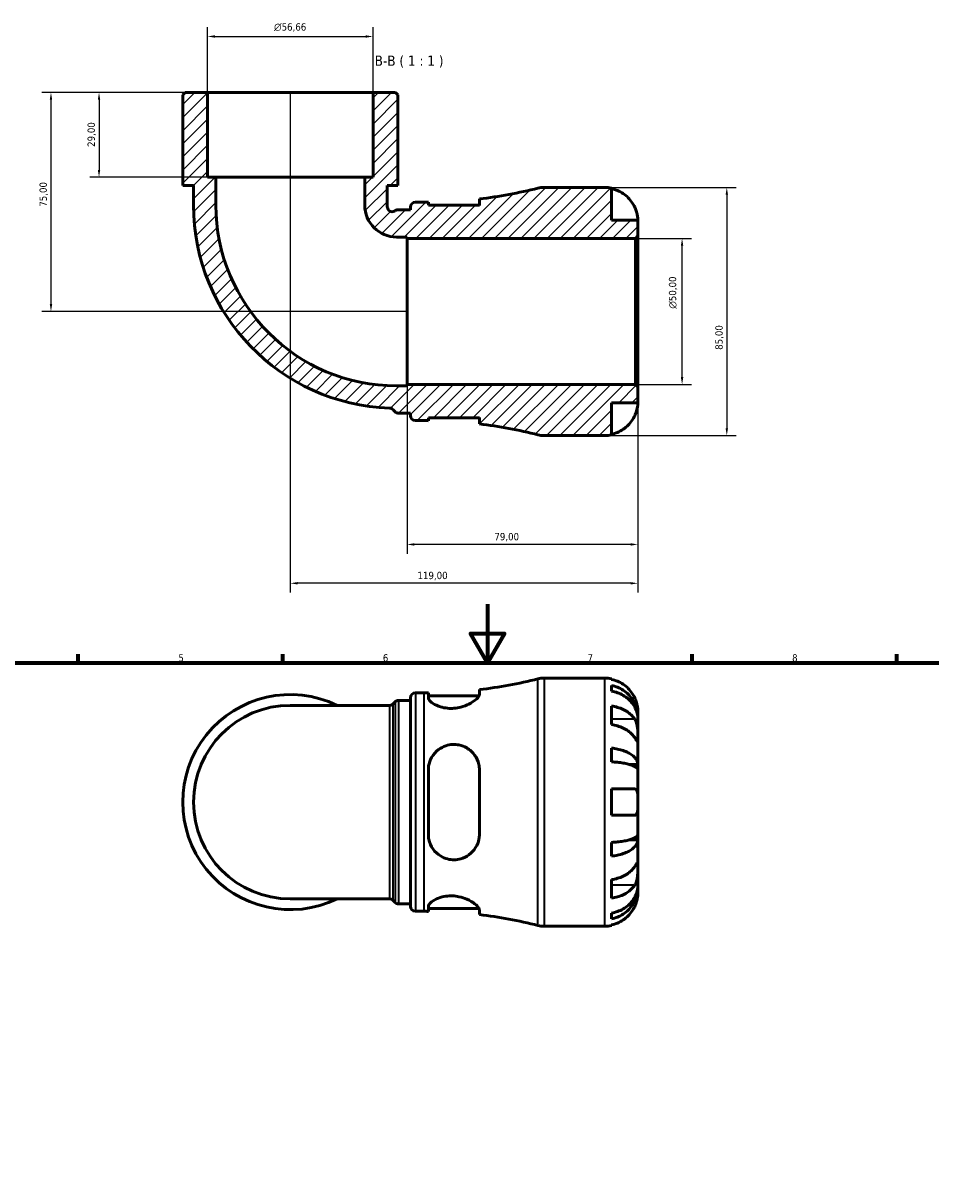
# Model space of a CAD drawing. Header units: millimetres. Extents: x 0 to 902, y 0 to 793.
# Tile 4 of 6: x 262 to 572, y 397 to 793. Entities that reach past the tile are written whole.
import ezdxf

# ---------------------------------------------------------------- set-up
doc = ezdxf.new("R2010")
doc.units = ezdxf.units.MM
for name, color, linetype, lineweight in [('Border (ISO)', 7, 'Continuous', 70), ('Dimension (ISO)', 7, 'Continuous', 25), ('Hatch (ISO)', 7, 'Continuous', 18), ('Symbol (ISO)', 7, 'Continuous', 25), ('Visible (ISO)', 7, 'Continuous', 50), ('Visible Narrow (ISO)', 7, 'Continuous', 35)]:
    doc.layers.add(name, color=color, linetype=linetype, lineweight=lineweight)
doc.styles.add('Label Text (ISO)', font='tahoma.ttf')
doc.styles.add('Note Text (ISO)', font='tahoma.ttf')
doc.dimstyles.new('Default (ISO)', dxfattribs={"dimtxt": 2.5, "dimasz": 2.5, "dimexe": 3.175, "dimexo": 0, "dimgap": 0.762, "dimtad": 1, "dimrnd": 1e-08, "dimzin": 0, "dimtxsty": 'Note Text (ISO)', "dimcen": 0.09, "dimdle": 10, "dimclrd": 256, "dimclre": 256, "dimclrt": 232, "dimazin": 0, "dimtfac": 1.40208, "dimtmove": 0, "dimatfit": 3, "dimfxl": 1, "dimtolj": 1, "dimtzin": 0, "dimlwd": -1, "dimlwe": -1, "dimarcsym": 0})

# ---------------------------------------------------------------- blocks, each defined once
blk = doc.blocks.new('Borders Default Border')
at = {"layer": 'Border (ISO)'}
for p, q in [((280.33, 574), (280.33, 576.9)), ((350.42, 574), (350.42, 576.9)), ((490.58, 574), (490.58, 576.9)), ((560.67, 574), (560.67, 576.9))]:
    blk.add_line(p, q, dxfattribs=at)
at = {"layer": 'Border (ISO)', "flags": 128}
for points in [[(420.5, 594), (420.5, 574), (414.73, 584), (426.27, 584), (420.5, 574)], [(20, 20), (20, 574), (821, 574), (821, 20), (20, 20)]]:
    blk.add_lwpolyline(points, dxfattribs=at)
at = {"layer": 'Border (ISO)', "color": 232, "true_color": 0xca0064, "char_height": 2.5, "attachment_point": 7, "style": 'Note Text (ISO)'}
for s, insert in [('5', (314.64, 574.35)), ('6', (384.66, 574.35)), ('7', (454.77, 574.4)), ('8', (524.81, 574.34))]:
    blk.add_mtext(s, dxfattribs=dict(at, insert=insert))
blk = doc.blocks.new('*D7')
at = {"layer": 'Defpoints', "color": 0, "transparency": 16777216}
for p in [(471.13, 719.3), (487.13, 719.3), (471.13, 669.3)]:
    blk.add_point(p, dxfattribs=at)
at = {"layer": 'Dimension (ISO)', "transparency": 16777216}
for p, q in [((471.13, 719.3), (490.31, 719.3)), ((487.13, 671.8), (487.13, 716.8)), ((471.13, 669.3), (490.31, 669.3))]:
    blk.add_line(p, q, dxfattribs=at)
for points in [[(486.71, 716.8), (487.55, 716.8), (487.13, 719.3)], [(486.71, 671.8), (487.55, 671.8), (487.13, 669.3)]]:
    blk.add_solid(points, dxfattribs=at)
at = {"layer": 'Dimension (ISO)', "color": 232, "true_color": 0xca0064, "transparency": 16777216, "insert": (482.61, 695.24), "char_height": 2.5, "attachment_point": 1, "rotation": 90, "style": 'Note Text (ISO)'}
blk.add_mtext('\\A1;\\fAIGDT|b0|i0;\\H2.5000;\\ln\\fTahoma|b0|i0;\\H2.5000;50,00', dxfattribs=at)
blk = doc.blocks.new('*D8')
at = {"layer": 'Defpoints', "color": 0, "transparency": 16777216}
for p in [(460.73, 736.8), (460.73, 651.8), (502.45, 651.8)]:
    blk.add_point(p, dxfattribs=at)
at = {"layer": 'Dimension (ISO)', "transparency": 16777216}
for p, q in [((460.73, 736.8), (505.62, 736.8)), ((502.45, 734.3), (502.45, 654.3)), ((460.73, 651.8), (505.62, 651.8))]:
    blk.add_line(p, q, dxfattribs=at)
for points in [[(502.03, 734.3), (502.86, 734.3), (502.45, 736.8)], [(502.03, 654.3), (502.86, 654.3), (502.45, 651.8)]]:
    blk.add_solid(points, dxfattribs=at)
at = {"layer": 'Dimension (ISO)', "color": 232, "true_color": 0xca0064, "transparency": 16777216, "insert": (498.51, 681.16), "char_height": 2.5, "attachment_point": 1, "rotation": 90, "style": 'Note Text (ISO)'}
blk.add_mtext('\\A1;85,00', dxfattribs=at)
blk = doc.blocks.new('*D9')
at = {"layer": 'Defpoints', "color": 0, "transparency": 16777216}
for p in [(324.65, 769.3), (287.48, 740.3), (327.48, 740.3)]:
    blk.add_point(p, dxfattribs=at)
at = {"layer": 'Dimension (ISO)', "transparency": 16777216}
for p, q in [((324.65, 769.3), (284.31, 769.3)), ((287.48, 766.8), (287.48, 742.8)), ((327.48, 740.3), (284.31, 740.3))]:
    blk.add_line(p, q, dxfattribs=at)
for points in [[(287.07, 766.8), (287.9, 766.8), (287.48, 769.3)], [(287.07, 742.8), (287.9, 742.8), (287.48, 740.3)]]:
    blk.add_solid(points, dxfattribs=at)
at = {"layer": 'Dimension (ISO)', "color": 232, "true_color": 0xca0064, "transparency": 16777216, "insert": (283.55, 750.68), "char_height": 2.5, "attachment_point": 1, "rotation": 90, "style": 'Note Text (ISO)'}
blk.add_mtext('\\A1;29,00', dxfattribs=at)
blk = doc.blocks.new('*D10')
at = {"layer": 'Defpoints', "color": 0, "transparency": 16777216}
for p in [(324.65, 769.3), (271.03, 694.3), (392.98, 694.3)]:
    blk.add_point(p, dxfattribs=at)
at = {"layer": 'Dimension (ISO)', "transparency": 16777216}
for p, q in [((324.65, 769.3), (267.86, 769.3)), ((271.03, 766.8), (271.03, 696.8)), ((392.98, 694.3), (267.86, 694.3))]:
    blk.add_line(p, q, dxfattribs=at)
for points in [[(270.62, 766.8), (271.45, 766.8), (271.03, 769.3)], [(270.62, 696.8), (271.45, 696.8), (271.03, 694.3)]]:
    blk.add_solid(points, dxfattribs=at)
at = {"layer": 'Dimension (ISO)', "color": 232, "true_color": 0xca0064, "transparency": 16777216, "insert": (267.1, 730.18), "char_height": 2.5, "attachment_point": 1, "rotation": 90, "style": 'Note Text (ISO)'}
blk.add_mtext('\\A1;75,00', dxfattribs=at)
blk = doc.blocks.new('*D11')
at = {"layer": 'Defpoints', "color": 0, "transparency": 16777216}
for p in [(381.31, 788.48), (324.65, 769.3), (381.31, 769.3)]:
    blk.add_point(p, dxfattribs=at)
at = {"layer": 'Dimension (ISO)', "transparency": 16777216}
for p, q in [((324.65, 769.3), (324.65, 791.65)), ((381.31, 769.3), (381.31, 791.65)), ((327.15, 788.48), (378.81, 788.48))]:
    blk.add_line(p, q, dxfattribs=at)
for points in [[(327.15, 788.9), (327.15, 788.06), (324.65, 788.48)], [(378.81, 788.9), (378.81, 788.06), (381.31, 788.48)]]:
    blk.add_solid(points, dxfattribs=at)
at = {"layer": 'Dimension (ISO)', "color": 232, "true_color": 0xca0064, "transparency": 16777216, "insert": (347.41, 793), "char_height": 2.5, "attachment_point": 1, "style": 'Note Text (ISO)'}
blk.add_mtext('\\A1;\\fAIGDT|b0|i0;\\H2.5000;\\ln\\fTahoma|b0|i0;\\H2.5000;56,66', dxfattribs=at)
blk = doc.blocks.new('*D12')
at = {"layer": 'Defpoints', "color": 0, "transparency": 16777216}
for p in [(392.98, 668.8), (471.98, 668.45), (392.98, 614.5)]:
    blk.add_point(p, dxfattribs=at)
at = {"layer": 'Dimension (ISO)', "transparency": 16777216}
for p, q in [((392.98, 668.8), (392.98, 611.33)), ((471.98, 668.45), (471.98, 611.33)), ((469.48, 614.5), (395.48, 614.5))]:
    blk.add_line(p, q, dxfattribs=at)
for points in [[(395.48, 614.92), (395.48, 614.08), (392.98, 614.5)], [(469.48, 614.92), (469.48, 614.08), (471.98, 614.5)]]:
    blk.add_solid(points, dxfattribs=at)
at = {"layer": 'Dimension (ISO)', "color": 232, "true_color": 0xca0064, "transparency": 16777216, "insert": (422.86, 618.43), "char_height": 2.5, "attachment_point": 1, "style": 'Note Text (ISO)'}
blk.add_mtext('\\A1;79,00', dxfattribs=at)
blk = doc.blocks.new('*D13')
at = {"layer": 'Defpoints', "color": 0, "transparency": 16777216}
for p in [(352.98, 769.3), (471.98, 668.45), (352.98, 601.19)]:
    blk.add_point(p, dxfattribs=at)
at = {"layer": 'Dimension (ISO)', "transparency": 16777216}
for p, q in [((352.98, 769.3), (352.98, 598.02)), ((471.98, 668.45), (471.98, 598.02)), ((469.48, 601.19), (355.48, 601.19))]:
    blk.add_line(p, q, dxfattribs=at)
for points in [[(355.48, 601.61), (355.48, 600.78), (352.98, 601.19)], [(469.48, 601.61), (469.48, 600.78), (471.98, 601.19)]]:
    blk.add_solid(points, dxfattribs=at)
at = {"layer": 'Dimension (ISO)', "color": 232, "true_color": 0xca0064, "transparency": 16777216, "insert": (396.53, 605.13), "char_height": 2.5, "attachment_point": 1, "style": 'Note Text (ISO)'}
blk.add_mtext('\\A1;119,00', dxfattribs=at)

msp = doc.modelspace()

# ---------------------------------------------------------------- hatches: boundary and pattern name
at = {"layer": 'Hatch (ISO)'}
h = msp.add_hatch(dxfattribs=at)
h.set_pattern_fill('ANSI31', color=256, scale=25.4, style=0)
h.set_pattern_definition([(45, (0, 0), (-2.245064, 2.245064), [])])
edge = h.paths.add_edge_path()
edge.add_ellipse((439.871, 660.298), major_axis=(-2.082, -8.241), ratio=1, start_angle=0, end_angle=14.17746)
edge.add_line((439.871, 651.798), (460.73, 651.798))
edge.add_ellipse((460.73, 663.048), major_axis=(0, -11.25), ratio=1, start_angle=0, end_angle=11.53696)
edge.add_line((462.98, 652.026), (462.98, 663.048))
edge.add_line((462.98, 663.048), (471.98, 663.048))
edge.add_line((471.98, 663.048), (471.98, 668.448))
edge.add_line((471.98, 668.448), (471.13, 669.298))
edge.add_line((471.13, 669.298), (392.98, 669.298))
edge.add_line((392.98, 669.298), (392.98, 668.803))
edge.add_line((392.98, 668.803), (389.38, 668.803))
edge.add_ellipse((389.38, 730.698), major_axis=(0, -61.895), ratio=1, start_angle=270, end_angle=360, ccw=False)
edge.add_line((327.485, 730.698), (327.485, 740.298))
edge.add_line((327.485, 740.298), (324.652, 740.298))
edge.add_line((324.652, 740.298), (324.652, 769.298))
edge.add_line((324.652, 769.298), (317.004, 769.298))
edge.add_line((317.004, 769.298), (316.154, 768.448))
edge.add_line((316.154, 768.448), (316.154, 737.398))
edge.add_line((316.154, 737.398), (319.836, 737.398))
edge.add_line((319.836, 737.398), (319.836, 730.698))
edge.add_ellipse((389.38, 730.698), major_axis=(-69.544, 0), ratio=1, start_angle=0, end_angle=88.03981)
edge.add_spline(control_points=[(387.001, 661.195), (387.216, 661.188), (387.428, 661.14), (387.822, 660.967), (388.001, 660.844), (388.153, 660.691)], knot_values=[-0.1291278, -0.1291278, -0.1291278, -0.1291278, -0.0645639, -0.0645639, 0, 0, 0, 0], degree=3, periodic=0)
edge.add_line((388.153, 660.691), (388.881, 659.954))
edge.add_spline(control_points=[(388.881, 659.954), (388.961, 659.872), (389.049, 659.8), (389.239, 659.673), (389.339, 659.619), (389.65, 659.492), (389.869, 659.448), (390.09, 659.448)], knot_values=[-0.1348264, -0.1348264, -0.1348264, -0.1348264, -0.100618, -0.100618, -0.0664096, -0.0664096, 0, 0, 0, 0], degree=3, periodic=0)
edge.add_line((390.09, 659.448), (394.12, 659.448))
edge.add_line((394.12, 659.448), (394.12, 658.598))
edge.add_ellipse((395.82, 658.598), major_axis=(-1.7, 0), ratio=1, start_angle=0, end_angle=90)
edge.add_line((395.82, 656.898), (398.86, 656.898))
edge.add_ellipse((398.86, 497.956), major_axis=(0, 158.943), ratio=1, start_angle=359.50073, end_angle=360, ccw=False)
edge.add_line((400.245, 656.892), (400.245, 657.898))
edge.add_line((400.245, 657.898), (417.745, 657.898))
edge.add_line((417.745, 657.898), (417.745, 655.772))
edge.add_ellipse((398.86, 497.956), major_axis=(18.885, 157.817), ratio=1, start_angle=352.64635, end_angle=360, ccw=False)
edge = h.paths.add_edge_path()
edge.add_ellipse((439.871, 728.298), major_axis=(0, 8.5), ratio=1, start_angle=0, end_angle=14.17746)
edge.add_ellipse((398.86, 890.641), major_axis=(38.929, -154.101), ratio=1, start_angle=352.64635, end_angle=360, ccw=False)
edge.add_line((417.745, 732.824), (417.745, 730.698))
edge.add_line((417.745, 730.698), (400.245, 730.698))
edge.add_line((400.245, 730.698), (400.245, 731.704))
edge.add_ellipse((398.86, 890.641), major_axis=(1.385, -158.936), ratio=1, start_angle=359.50073, end_angle=360, ccw=False)
edge.add_line((398.86, 731.698), (395.82, 731.698))
edge.add_ellipse((395.82, 729.998), major_axis=(0, 1.7), ratio=1, start_angle=0, end_angle=90)
edge.add_line((394.12, 729.998), (394.12, 729.148))
edge.add_line((394.12, 729.148), (389.955, 729.148))
edge.add_spline(control_points=[(389.955, 729.148), (389.773, 729.148), (389.591, 729.119), (389.245, 729.003), (389.082, 728.918), (388.936, 728.809)], knot_values=[-0.1095541, -0.1095541, -0.1095541, -0.1095541, -0.0547771, -0.0547771, 0, 0, 0, 0], degree=3, periodic=0)
edge.add_ellipse((387.917, 730.169), major_axis=(1.019, -1.36), ratio=1, start_angle=253.03129, end_angle=360, ccw=False)
edge.add_ellipse((389.38, 730.698), major_axis=(-3.062, -1.107), ratio=1, start_angle=340.12442, end_angle=360, ccw=False)
edge.add_line((386.124, 730.698), (386.124, 737.398))
edge.add_line((386.124, 737.398), (389.807, 737.398))
edge.add_line((389.807, 737.398), (389.807, 768.448))
edge.add_line((389.807, 768.448), (388.957, 769.298))
edge.add_line((388.957, 769.298), (381.308, 769.298))
edge.add_line((381.308, 769.298), (381.308, 740.298))
edge.add_line((381.308, 740.298), (378.475, 740.298))
edge.add_line((378.475, 740.298), (378.475, 730.698))
edge.add_ellipse((389.38, 730.698), major_axis=(-10.905, 0), ratio=1, start_angle=0, end_angle=90)
edge.add_line((389.38, 719.793), (392.98, 719.793))
edge.add_line((392.98, 719.793), (392.98, 719.298))
edge.add_line((392.98, 719.298), (471.13, 719.298))
edge.add_line((471.13, 719.298), (471.98, 720.148))
edge.add_line((471.98, 720.148), (471.98, 725.548))
edge.add_line((471.98, 725.548), (462.98, 725.548))
edge.add_line((462.98, 725.548), (462.98, 736.571))
edge.add_ellipse((460.73, 725.548), major_axis=(2.25, 11.023), ratio=1, start_angle=0, end_angle=11.53696)
edge.add_line((460.73, 736.798), (439.871, 736.798))

# ---------------------------------------------------------------- linework, layer by layer
at = {"layer": 'Visible (ISO)'}
for p, q in [((317.004, 769.298), (316.154, 768.448)), ((324.652, 769.298), (317.004, 769.298)), ((324.652, 740.298), (324.652, 769.298)), ((381.308, 769.298), (324.652, 769.298)), ((388.957, 769.298), (381.308, 769.298)), ((381.308, 769.298), (381.308, 740.298)), ((389.807, 768.448), (388.957, 769.298)), ((316.154, 768.448), (316.154, 737.398)), ((389.807, 737.398), (389.807, 768.448)), ((327.485, 740.298), (324.652, 740.298)), ((327.485, 730.698), (327.485, 740.298)), ((378.475, 740.298), (327.485, 740.298)), ((381.308, 740.298), (378.475, 740.298)), ((378.475, 740.298), (378.475, 730.698)), ((316.154, 737.398), (319.836, 737.398)), ((319.836, 737.398), (319.836, 730.698)), ((386.124, 730.698), (386.124, 737.398)), ((386.124, 737.398), (389.807, 737.398)), ((460.73, 736.798), (439.871, 736.798)), ((462.98, 725.548), (462.98, 736.571)), ((394.12, 729.998), (394.12, 729.148)), ((398.86, 731.698), (395.82, 731.698)), ((400.245, 730.698), (400.245, 731.704)), ((417.745, 730.698), (400.245, 730.698)), ((417.745, 732.824), (417.745, 730.698)), ((394.12, 729.148), (389.955, 729.148)), ((471.98, 725.548), (462.98, 725.548)), ((471.98, 720.148), (471.98, 725.548)), ((389.38, 719.793), (392.98, 719.793)), ((392.98, 719.793), (392.98, 719.298)), ((392.98, 719.298), (471.13, 719.298)), ((392.98, 669.298), (392.98, 719.298)), ((471.13, 719.298), (471.98, 720.148)), ((471.13, 719.298), (471.13, 669.298)), ((471.98, 668.448), (471.98, 720.148)), ((392.98, 668.803), (389.38, 668.803)), ((471.13, 669.298), (392.98, 669.298)), ((392.98, 669.298), (392.98, 668.803)), ((471.98, 668.448), (471.13, 669.298)), ((471.98, 663.048), (471.98, 668.448)), ((462.98, 652.026), (462.98, 663.048)), ((462.98, 663.048), (471.98, 663.048)), ((390.09, 659.448), (394.12, 659.448)), ((394.12, 659.448), (394.12, 658.598)), ((395.82, 656.898), (398.86, 656.898)), ((400.245, 656.892), (400.245, 657.898)), ((400.245, 657.898), (417.745, 657.898)), ((417.745, 657.898), (417.745, 655.772)), ((439.871, 651.798), (460.73, 651.798)), ((439.871, 568.738), (460.73, 568.738)), ((462.98, 568.511), (462.98, 568.27)), ((395.82, 563.638), (398.86, 563.638)), ((400.245, 563.644), (400.245, 561.99)), ((417.745, 563.16), (417.745, 564.764)), ((462.98, 566.195), (462.98, 564.25)), ((386.97, 559.382), (352.98, 559.382)), ((388.172, 559.88), (388.882, 560.59)), ((390.084, 561.088), (394.12, 561.088)), ((394.12, 490.538), (394.12, 561.938)), ((400.245, 562.638), (417.603, 562.638)), ((462.98, 559.141), (462.98, 552.777)), ((471.98, 555.477), (471.945, 555.477)), ((471.98, 555.477), (471.98, 557.488)), ((471.98, 554.712), (471.98, 555.477)), ((471.98, 548.335), (471.98, 554.712)), ((471.98, 539.115), (471.98, 548.335)), ((462.98, 544.733), (462.98, 540.039)), ((400.245, 537.238), (400.245, 515.238)), ((417.745, 515.238), (417.745, 537.238)), ((471.98, 539.115), (469.251, 539.115)), ((471.98, 537.267), (471.98, 539.115)), ((471.98, 526.238), (471.98, 537.267)), ((462.98, 530.738), (462.98, 521.738)), ((471.98, 515.209), (471.98, 526.238)), ((462.98, 512.437), (462.98, 507.743)), ((471.98, 513.361), (469.251, 513.361)), ((471.98, 513.361), (471.98, 515.209)), ((471.98, 504.141), (471.98, 513.361)), ((471.98, 497.764), (471.98, 504.141)), ((462.98, 499.698), (462.98, 493.335)), ((471.98, 496.999), (471.945, 496.999)), ((471.98, 496.999), (471.98, 497.764)), ((471.98, 494.988), (471.98, 496.999)), ((352.98, 493.094), (386.97, 493.094)), ((388.882, 491.886), (388.172, 492.596)), ((390.084, 491.388), (394.12, 491.388)), ((395.82, 488.838), (398.86, 488.838)), ((400.245, 490.486), (400.245, 488.832)), ((400.245, 489.838), (417.603, 489.838)), ((417.745, 487.712), (417.745, 489.316)), ((462.98, 488.226), (462.98, 486.281)), ((462.98, 484.205), (462.98, 483.965)), ((439.871, 483.738), (460.73, 483.738))]:
    msp.add_line(p, q, dxfattribs=at)
for centre, radius, start, end in [((398.86, 890.641), 158.943, 276.82381, 284.17746), ((439.871, 728.298), 8.5, 90, 104.17746), ((460.73, 725.548), 11.25, 78.46304, 90), ((389.38, 730.698), 69.544, 180, 268.03981), ((389.38, 730.698), 61.895, 180, 270), ((389.38, 730.698), 10.905, 180, 270), ((389.38, 730.698), 3.256, 180, 199.87558), ((395.82, 729.998), 1.7, 90, 180), ((398.86, 890.641), 158.943, 270, 270.49927), ((387.917, 730.169), 1.7, 199.87558, 306.84429), ((395.82, 658.598), 1.7, 180, 270), ((398.86, 497.956), 158.943, 89.50073, 90), ((398.86, 497.956), 158.943, 75.82254, 83.17619), ((439.871, 660.298), 8.5, 255.82254, 270), ((460.73, 663.048), 11.25, 270, 281.53696), ((398.86, 722.58), 158.943, 276.82381, 284.17746), ((439.871, 560.238), 8.5, 90, 104.17746), ((460.73, 557.488), 11.25, 78.46304, 90), ((352.98, 526.238), 36.826, 64.15807, 295.84193), ((395.82, 561.938), 1.7, 90, 180), ((398.86, 722.58), 158.943, 270, 270.49927), ((352.98, 526.238), 33.144, 90, 270), ((395.82, 490.538), 1.7, 180, 270), ((398.86, 329.895), 158.943, 89.50073, 90), ((398.86, 329.895), 158.943, 75.82254, 83.17619), ((439.871, 492.238), 8.5, 255.82254, 270), ((460.73, 494.988), 11.25, 270, 281.53696)]:
    msp.add_arc(centre, radius, start, end, dxfattribs=at)
for points, knots in [([(462.98, 736.331), (463.7, 736.183), (464.403, 735.961), (465.666, 735.436), (466.341, 735.081), (467.599, 734.237), (468.183, 733.748), (469.166, 732.762), (469.655, 732.173), (470.397, 731.057), (470.68, 730.549), (470.913, 730.048)], [0.21343841, 0.21343841, 0.21343841, 0.21343841, 0.41559978, 0.41559978, 0.62400044, 0.62400044, 0.8324011, 0.8324011, 1.04178819, 1.04178819, 1.20124236, 1.20124236, 1.20124236, 1.20124236]), ([(470.913, 730.048), (471.01, 729.839), (471.102, 729.628), (471.271, 729.206), (471.349, 728.996), (471.507, 728.526), (471.584, 728.269), (471.765, 727.574), (471.842, 727.164), (471.945, 726.422), (471.965, 726.111), (471.982, 725.667), (471.98, 725.548), (471.98, 725.548)], [-0.72877811, -0.72877811, -0.72877811, -0.72877811, -0.65864576, -0.65864576, -0.58948737, -0.58948737, -0.50282865, -0.50282865, -0.34782332, -0.34782332, -0.17870564, -0.17870564, 0, 0, 0, 0]), ([(389.955, 729.148), (389.773, 729.148), (389.591, 729.119), (389.245, 729.003), (389.082, 728.918), (388.936, 728.809)], [-0.10955412, -0.10955412, -0.10955412, -0.10955412, -0.05477706, -0.05477706, 0, 0, 0, 0]), ([(471.98, 663.048), (471.98, 663.048), (471.981, 662.995), (471.976, 662.772), (471.971, 662.593), (471.929, 662.049), (471.882, 661.65), (471.729, 660.883), (471.65, 660.558), (471.472, 659.959), (471.383, 659.693), (471.177, 659.147), (471.06, 658.867), (470.926, 658.577), (470.92, 658.563), (470.913, 658.548)], [-3.12621297, -3.12621297, -3.12621297, -3.12621297, -3.00592131, -3.00592131, -2.87295675, -2.87295675, -2.69789372, -2.69789372, -2.58338701, -2.58338701, -2.49547573, -2.49547573, -2.40310236, -2.40310236, -2.39831682, -2.39831682, -2.39831682, -2.39831682]), ([(387.001, 661.195), (387.216, 661.188), (387.428, 661.14), (387.822, 660.967), (388.001, 660.844), (388.153, 660.691)], [-0.1291278, -0.1291278, -0.1291278, -0.1291278, -0.0645639, -0.0645639, 0, 0, 0, 0]), ([(388.153, 660.691), (388.277, 660.565), (388.402, 660.438), (388.645, 660.192), (388.763, 660.073), (388.881, 659.954)], [-0.1746642, -0.1746642, -0.1746642, -0.1746642, -0.12138716, -0.12138716, -0.07102792, -0.07102792, -0.07102792, -0.07102792]), ([(388.881, 659.954), (388.961, 659.872), (389.049, 659.8), (389.239, 659.673), (389.339, 659.619), (389.65, 659.492), (389.869, 659.448), (390.09, 659.448)], [-0.1348264, -0.1348264, -0.1348264, -0.1348264, -0.10061798, -0.10061798, -0.06640956, -0.06640956, 0, 0, 0, 0]), ([(470.913, 658.548), (470.68, 658.048), (470.397, 657.54), (469.655, 656.424), (469.166, 655.835), (468.183, 654.848), (467.599, 654.359), (466.341, 653.515), (465.666, 653.161), (464.403, 652.636), (463.7, 652.414), (462.98, 652.266)], [5.50227189, 5.50227189, 5.50227189, 5.50227189, 5.66172607, 5.66172607, 5.87111315, 5.87111315, 6.07951382, 6.07951382, 6.28791448, 6.28791448, 6.49007585, 6.49007585, 6.49007585, 6.49007585]), ([(470.913, 561.988), (470.68, 562.488), (470.397, 562.997), (469.655, 564.113), (469.166, 564.701), (468.183, 565.688), (467.599, 566.177), (466.341, 567.021), (465.666, 567.376), (464.403, 567.901), (463.7, 568.123), (462.98, 568.27)], [5.50227189, 5.50227189, 5.50227189, 5.50227189, 5.66172607, 5.66172607, 5.87111315, 5.87111315, 6.07951382, 6.07951382, 6.28791448, 6.28791448, 6.49007585, 6.49007585, 6.49007585, 6.49007585]), ([(417.745, 563.16), (417.745, 562.993), (417.691, 562.807), (417.384, 562.213), (416.992, 561.766), (415.851, 560.804), (415.075, 560.287), (413.324, 559.407), (412.377, 559.036), (410.596, 558.576), (409.814, 558.441), (408.276, 558.323), (407.54, 558.331), (405.956, 558.484), (405.141, 558.655), (403.388, 559.196), (402.529, 559.61), (401.159, 560.498), (400.667, 560.974), (400.305, 561.612), (400.245, 561.808), (400.245, 561.99)], [-3.0690004, -3.0690004, -3.0690004, -3.0690004, -2.8925207, -2.8925207, -2.5497527, -2.5497527, -2.1788499, -2.1788499, -1.8462582, -1.8462582, -1.6052128, -1.6052128, -1.3815541, -1.3815541, -1.1106237, -1.1106237, -0.740086, -0.740086, -0.3511267, -0.3511267, -0.1649335, -0.1649335, -0.1649335, -0.1649335]), ([(462.98, 566.195), (463.701, 566.052), (464.406, 565.836), (465.671, 565.328), (466.345, 564.985), (467.604, 564.17), (468.188, 563.697), (469.17, 562.744), (469.659, 562.176), (470.501, 560.952), (470.855, 560.297), (471.387, 559.049), (471.615, 558.34), (471.911, 556.893), (471.98, 556.154), (471.98, 555.477)], [0.2134337, 0.2134337, 0.2134337, 0.2134337, 0.41601, 0.41601, 0.6243485, 0.6243485, 0.832687, 0.832687, 1.0415719, 1.0415719, 1.2504568, 1.2504568, 1.4601279, 1.4601279, 1.6697991, 1.6697991, 1.6697991, 1.6697991]), ([(471.98, 554.712), (471.98, 555.314), (471.911, 555.972), (471.615, 557.26), (471.387, 557.89), (470.855, 559.001), (470.501, 559.584), (469.659, 560.673), (469.17, 561.179), (468.188, 562.027), (467.604, 562.448), (466.345, 563.174), (465.671, 563.479), (464.406, 563.931), (463.701, 564.123), (462.98, 564.25)], [5.0161165, 5.0161165, 5.0161165, 5.0161165, 5.2257877, 5.2257877, 5.4354588, 5.4354588, 5.6443437, 5.6443437, 5.8532286, 5.8532286, 6.0615671, 6.0615671, 6.2699056, 6.2699056, 6.472482, 6.472482, 6.472482, 6.472482]), ([(386.97, 559.382), (387.083, 559.382), (387.196, 559.393), (387.409, 559.436), (387.509, 559.467), (387.691, 559.539), (387.772, 559.581), (387.915, 559.666), (387.977, 559.711), (388.085, 559.797), (388.132, 559.839), (388.172, 559.88)], [-1.5652333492, -1.5652333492, -1.5652333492, -1.5652333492, -1.5649385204, -1.5649385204, -1.5646436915, -1.5646436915, -1.5643488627, -1.5643488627, -1.5640540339, -1.5640540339, -1.5637592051, -1.5637592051, -1.5637592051, -1.5637592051]), ([(388.882, 560.59), (388.922, 560.63), (388.968, 560.672), (389.076, 560.759), (389.138, 560.803), (389.281, 560.888), (389.362, 560.93), (389.543, 561.003), (389.644, 561.034), (389.858, 561.076), (389.971, 561.088), (390.084, 561.088)], [3.14125729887, 3.14125729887, 3.14125729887, 3.14125729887, 3.1413276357, 3.1413276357, 3.14139797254, 3.14139797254, 3.14146830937, 3.14146830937, 3.14153864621, 3.14153864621, 3.14160898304, 3.14160898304, 3.14160898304, 3.14160898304]), ([(462.98, 559.141), (463.7, 559.037), (464.403, 558.88), (465.666, 558.509), (466.341, 558.258), (467.599, 557.661), (468.183, 557.315), (469.166, 556.618), (469.655, 556.201), (470.397, 555.412), (470.68, 555.053), (470.913, 554.699)], [0.21343841, 0.21343841, 0.21343841, 0.21343841, 0.41559978, 0.41559978, 0.62400044, 0.62400044, 0.8324011, 0.8324011, 1.04178819, 1.04178819, 1.20124236, 1.20124236, 1.20124236, 1.20124236]), ([(471.98, 557.488), (471.98, 557.488), (471.981, 557.542), (471.976, 557.764), (471.971, 557.943), (471.929, 558.487), (471.882, 558.886), (471.729, 559.653), (471.65, 559.979), (471.472, 560.578), (471.383, 560.843), (471.177, 561.39), (471.06, 561.669), (470.926, 561.959), (470.92, 561.974), (470.913, 561.988)], [-3.12621297, -3.12621297, -3.12621297, -3.12621297, -3.00592131, -3.00592131, -2.87295675, -2.87295675, -2.69789372, -2.69789372, -2.58338701, -2.58338701, -2.49547573, -2.49547573, -2.40310236, -2.40310236, -2.39831682, -2.39831682, -2.39831682, -2.39831682]), ([(470.913, 548.335), (470.68, 548.689), (470.397, 549.048), (469.655, 549.838), (469.166, 550.254), (468.183, 550.951), (467.599, 551.297), (466.341, 551.894), (465.666, 552.145), (464.403, 552.516), (463.7, 552.673), (462.98, 552.777)], [5.50227189, 5.50227189, 5.50227189, 5.50227189, 5.66172607, 5.66172607, 5.87111315, 5.87111315, 6.07951382, 6.07951382, 6.28791448, 6.28791448, 6.49007585, 6.49007585, 6.49007585, 6.49007585]), ([(470.913, 554.699), (470.972, 554.61), (471.029, 554.516), (471.205, 554.199), (471.315, 553.959), (471.514, 553.425), (471.601, 553.131), (471.775, 552.384), (471.844, 551.924), (471.944, 550.892), (471.965, 550.331), (471.982, 549.256), (471.98, 548.756), (471.98, 548.335)], [-0.72474413, -0.72474413, -0.72474413, -0.72474413, -0.68292689, -0.68292689, -0.58946764, -0.58946764, -0.49014387, -0.49014387, -0.34933517, -0.34933517, -0.17856496, -0.17856496, 0, 0, 0, 0]), ([(471.98, 548.335), (471.98, 548.094), (471.98, 547.881), (471.978, 547.507), (471.976, 547.353), (471.954, 547.087), (471.93, 547.013), (471.83, 547.022), (471.757, 547.097), (471.579, 547.336), (471.491, 547.464), (471.287, 547.767), (471.174, 547.938), (471.005, 548.195), (470.96, 548.264), (470.913, 548.335)], [0, 0, 0, 0, 0.10230486, 0.10230486, 0.2116531, 0.2116531, 0.35868741, 0.35868741, 0.49861539, 0.49861539, 0.59613895, 0.59613895, 0.69034298, 0.69034298, 0.72355027, 0.72355027, 0.72355027, 0.72355027]), ([(400.245, 537.238), (400.245, 537.705), (400.282, 538.169), (400.522, 539.661), (400.872, 540.65), (401.969, 542.588), (402.77, 543.507), (404.496, 544.801), (405.343, 545.248), (406.979, 545.786), (407.723, 545.928), (409.246, 546.018), (410.004, 545.962), (411.703, 545.616), (412.603, 545.265), (414.488, 544.162), (415.401, 543.321), (416.787, 541.386), (417.279, 540.3), (417.674, 538.516), (417.745, 537.881), (417.745, 537.238)], [-3.0363587, -3.0363587, -3.0363587, -3.0363587, -2.8894148, -2.8894148, -2.5572647, -2.5572647, -2.1741009, -2.1741009, -1.879968, -1.879968, -1.6513063, -1.6513063, -1.4206595, -1.4206595, -1.1188799, -1.1188799, -0.7200228, -0.7200228, -0.3372352, -0.3372352, -0.1349692, -0.1349692, -0.1349692, -0.1349692]), ([(462.98, 544.733), (463.701, 544.658), (464.406, 544.545), (465.671, 544.279), (466.345, 544.099), (467.604, 543.672), (468.188, 543.424), (469.17, 542.924), (469.659, 542.626), (470.501, 541.985), (470.855, 541.641), (471.387, 540.987), (471.615, 540.616), (471.911, 539.857), (471.98, 539.469), (471.98, 539.115)], [0.2134337, 0.2134337, 0.2134337, 0.2134337, 0.41601, 0.41601, 0.6243485, 0.6243485, 0.832687, 0.832687, 1.0415719, 1.0415719, 1.2504568, 1.2504568, 1.4601279, 1.4601279, 1.6697991, 1.6697991, 1.6697991, 1.6697991]), ([(471.98, 537.267), (471.98, 537.442), (471.911, 537.633), (471.615, 538.007), (471.387, 538.191), (470.855, 538.513), (470.501, 538.683), (469.659, 538.999), (469.17, 539.146), (468.188, 539.393), (467.604, 539.515), (466.345, 539.726), (465.671, 539.814), (464.406, 539.946), (463.701, 540.002), (462.98, 540.039)], [5.0161165, 5.0161165, 5.0161165, 5.0161165, 5.2257877, 5.2257877, 5.4354588, 5.4354588, 5.6443437, 5.6443437, 5.8532286, 5.8532286, 6.0615671, 6.0615671, 6.2699056, 6.2699056, 6.472482, 6.472482, 6.472482, 6.472482]), ([(462.98, 530.738), (463.7, 530.738), (464.403, 530.738), (465.666, 530.738), (466.341, 530.738), (467.599, 530.738), (468.183, 530.738), (469.166, 530.738), (469.655, 530.738), (470.397, 530.738), (470.68, 530.738), (470.913, 530.738)], [0.21343841, 0.21343841, 0.21343841, 0.21343841, 0.41559978, 0.41559978, 0.62400044, 0.62400044, 0.8324011, 0.8324011, 1.04178819, 1.04178819, 1.20124236, 1.20124236, 1.20124236, 1.20124236]), ([(470.913, 530.738), (470.985, 530.738), (471.054, 530.73), (471.23, 530.686), (471.329, 530.635), (471.516, 530.475), (471.599, 530.36), (471.773, 529.997), (471.844, 529.714), (471.945, 528.968), (471.965, 528.492), (471.982, 527.421), (471.98, 526.832), (471.98, 526.238)], [-0.71968867, -0.71968867, -0.71968867, -0.71968867, -0.66913349, -0.66913349, -0.58448293, -0.58448293, -0.49008499, -0.49008499, -0.34765985, -0.34765985, -0.17827673, -0.17827673, 0, 0, 0, 0]), ([(471.98, 526.238), (471.98, 525.837), (471.981, 525.438), (471.976, 524.624), (471.971, 524.217), (471.929, 523.352), (471.882, 522.928), (471.729, 522.373), (471.65, 522.195), (471.472, 521.956), (471.383, 521.878), (471.177, 521.769), (471.06, 521.741), (470.926, 521.738), (470.92, 521.738), (470.913, 521.738)], [-3.12621297, -3.12621297, -3.12621297, -3.12621297, -3.00592131, -3.00592131, -2.87295675, -2.87295675, -2.69789372, -2.69789372, -2.58338701, -2.58338701, -2.49547573, -2.49547573, -2.40310236, -2.40310236, -2.39831682, -2.39831682, -2.39831682, -2.39831682]), ([(470.913, 521.738), (470.68, 521.738), (470.397, 521.738), (469.655, 521.738), (469.166, 521.738), (468.183, 521.738), (467.599, 521.738), (466.341, 521.738), (465.666, 521.738), (464.403, 521.738), (463.7, 521.738), (462.98, 521.738)], [5.50227189, 5.50227189, 5.50227189, 5.50227189, 5.66172607, 5.66172607, 5.87111315, 5.87111315, 6.07951382, 6.07951382, 6.28791448, 6.28791448, 6.49007585, 6.49007585, 6.49007585, 6.49007585]), ([(417.745, 515.238), (417.745, 514.677), (417.691, 514.123), (417.384, 512.527), (416.992, 511.536), (415.851, 509.685), (415.075, 508.842), (413.324, 507.565), (412.377, 507.097), (410.596, 506.601), (409.814, 506.49), (408.276, 506.486), (407.54, 506.578), (405.956, 506.984), (405.141, 507.334), (403.388, 508.416), (402.529, 509.231), (401.159, 511.161), (400.667, 512.29), (400.305, 514.061), (400.245, 514.648), (400.245, 515.238)], [-3.0690004, -3.0690004, -3.0690004, -3.0690004, -2.8925207, -2.8925207, -2.5497527, -2.5497527, -2.1788499, -2.1788499, -1.8462582, -1.8462582, -1.6052128, -1.6052128, -1.3815541, -1.3815541, -1.1106237, -1.1106237, -0.740086, -0.740086, -0.3511267, -0.3511267, -0.1649335, -0.1649335, -0.1649335, -0.1649335]), ([(462.98, 512.437), (463.701, 512.474), (464.406, 512.53), (465.671, 512.661), (466.345, 512.75), (467.604, 512.961), (468.188, 513.083), (469.17, 513.33), (469.659, 513.477), (470.501, 513.793), (470.855, 513.963), (471.387, 514.285), (471.615, 514.469), (471.911, 514.843), (471.98, 515.034), (471.98, 515.209)], [0.2134337, 0.2134337, 0.2134337, 0.2134337, 0.41601, 0.41601, 0.6243485, 0.6243485, 0.832687, 0.832687, 1.0415719, 1.0415719, 1.2504568, 1.2504568, 1.4601279, 1.4601279, 1.6697991, 1.6697991, 1.6697991, 1.6697991]), ([(471.98, 513.361), (471.98, 513.007), (471.911, 512.619), (471.615, 511.86), (471.387, 511.489), (470.855, 510.835), (470.501, 510.491), (469.659, 509.85), (469.17, 509.552), (468.188, 509.052), (467.604, 508.804), (466.345, 508.377), (465.671, 508.197), (464.406, 507.931), (463.701, 507.818), (462.98, 507.743)], [5.0161165, 5.0161165, 5.0161165, 5.0161165, 5.2257877, 5.2257877, 5.4354588, 5.4354588, 5.6443437, 5.6443437, 5.8532286, 5.8532286, 6.0615671, 6.0615671, 6.2699056, 6.2699056, 6.472482, 6.472482, 6.472482, 6.472482]), ([(462.98, 499.698), (463.7, 499.803), (464.403, 499.96), (465.666, 500.331), (466.341, 500.582), (467.599, 501.179), (468.183, 501.525), (469.166, 502.222), (469.655, 502.638), (470.397, 503.428), (470.68, 503.787), (470.913, 504.141)], [0.21343841, 0.21343841, 0.21343841, 0.21343841, 0.41559978, 0.41559978, 0.62400044, 0.62400044, 0.8324011, 0.8324011, 1.04178819, 1.04178819, 1.20124236, 1.20124236, 1.20124236, 1.20124236]), ([(470.913, 504.141), (470.972, 504.23), (471.029, 504.316), (471.205, 504.584), (471.315, 504.75), (471.514, 505.046), (471.601, 505.172), (471.775, 505.398), (471.844, 505.465), (471.944, 505.451), (471.965, 505.337), (471.982, 504.895), (471.98, 504.562), (471.98, 504.141)], [-0.72474413, -0.72474413, -0.72474413, -0.72474413, -0.68292689, -0.68292689, -0.58946764, -0.58946764, -0.49014387, -0.49014387, -0.34933517, -0.34933517, -0.17856496, -0.17856496, 0, 0, 0, 0]), ([(471.98, 504.141), (471.98, 503.9), (471.98, 503.632), (471.978, 503.034), (471.976, 502.702), (471.954, 501.891), (471.93, 501.405), (471.83, 500.454), (471.757, 499.999), (471.579, 499.265), (471.491, 498.979), (471.287, 498.454), (471.174, 498.215), (471.005, 497.922), (470.96, 497.848), (470.913, 497.777)], [0, 0, 0, 0, 0.10230486, 0.10230486, 0.2116531, 0.2116531, 0.35868741, 0.35868741, 0.49861539, 0.49861539, 0.59613895, 0.59613895, 0.69034298, 0.69034298, 0.72355027, 0.72355027, 0.72355027, 0.72355027]), ([(470.913, 497.777), (470.68, 497.423), (470.397, 497.064), (469.655, 496.274), (469.166, 495.858), (468.183, 495.161), (467.599, 494.815), (466.341, 494.218), (465.666, 493.967), (464.403, 493.596), (463.7, 493.439), (462.98, 493.335)], [5.50227189, 5.50227189, 5.50227189, 5.50227189, 5.66172607, 5.66172607, 5.87111315, 5.87111315, 6.07951382, 6.07951382, 6.28791448, 6.28791448, 6.49007585, 6.49007585, 6.49007585, 6.49007585]), ([(462.98, 488.226), (463.701, 488.353), (464.406, 488.545), (465.671, 488.997), (466.345, 489.302), (467.604, 490.028), (468.188, 490.449), (469.17, 491.297), (469.659, 491.803), (470.501, 492.891), (470.855, 493.475), (471.387, 494.586), (471.615, 495.216), (471.911, 496.504), (471.98, 497.162), (471.98, 497.764)], [0.2134337, 0.2134337, 0.2134337, 0.2134337, 0.41601, 0.41601, 0.6243485, 0.6243485, 0.832687, 0.832687, 1.0415719, 1.0415719, 1.2504568, 1.2504568, 1.4601279, 1.4601279, 1.6697991, 1.6697991, 1.6697991, 1.6697991]), ([(471.98, 496.999), (471.98, 496.322), (471.911, 495.583), (471.615, 494.136), (471.387, 493.427), (470.855, 492.179), (470.501, 491.524), (469.659, 490.3), (469.17, 489.732), (468.188, 488.779), (467.604, 488.306), (466.345, 487.491), (465.671, 487.148), (464.406, 486.64), (463.701, 486.424), (462.98, 486.281)], [5.0161165, 5.0161165, 5.0161165, 5.0161165, 5.2257877, 5.2257877, 5.4354588, 5.4354588, 5.6443437, 5.6443437, 5.8532286, 5.8532286, 6.0615671, 6.0615671, 6.2699056, 6.2699056, 6.472482, 6.472482, 6.472482, 6.472482]), ([(388.172, 492.596), (388.132, 492.637), (388.085, 492.679), (387.977, 492.765), (387.915, 492.81), (387.772, 492.895), (387.691, 492.937), (387.509, 493.009), (387.409, 493.04), (387.196, 493.083), (387.083, 493.094), (386.97, 493.094)], [1.5637750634, 1.5637750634, 1.5637750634, 1.5637750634, 1.564069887, 1.564069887, 1.5643647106, 1.5643647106, 1.5646595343, 1.5646595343, 1.5649543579, 1.5649543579, 1.5652491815, 1.5652491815, 1.5652491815, 1.5652491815]), ([(390.084, 491.388), (389.971, 491.388), (389.858, 491.4), (389.644, 491.442), (389.543, 491.473), (389.362, 491.546), (389.281, 491.587), (389.138, 491.673), (389.076, 491.717), (388.968, 491.804), (388.922, 491.846), (388.882, 491.886)], [6.28318514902, 6.28318514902, 6.28318514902, 6.28318514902, 6.2832554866, 6.2832554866, 6.28332582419, 6.28332582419, 6.28339616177, 6.28339616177, 6.28346649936, 6.28346649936, 6.28353683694, 6.28353683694, 6.28353683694, 6.28353683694]), ([(400.245, 490.486), (400.245, 490.629), (400.282, 490.782), (400.522, 491.303), (400.872, 491.699), (401.969, 492.55), (402.77, 493.003), (404.496, 493.651), (405.343, 493.878), (406.979, 494.111), (407.723, 494.153), (409.246, 494.099), (410.004, 494.004), (411.703, 493.646), (412.603, 493.347), (414.488, 492.533), (415.401, 491.983), (416.787, 490.922), (417.279, 490.408), (417.674, 489.724), (417.745, 489.507), (417.745, 489.316)], [-3.0363587, -3.0363587, -3.0363587, -3.0363587, -2.8894148, -2.8894148, -2.5572647, -2.5572647, -2.1741009, -2.1741009, -1.879968, -1.879968, -1.6513063, -1.6513063, -1.4206595, -1.4206595, -1.1188799, -1.1188799, -0.7200228, -0.7200228, -0.3372352, -0.3372352, -0.1349692, -0.1349692, -0.1349692, -0.1349692]), ([(470.913, 490.488), (470.985, 490.643), (471.054, 490.799), (471.23, 491.22), (471.329, 491.483), (471.516, 492.035), (471.599, 492.319), (471.773, 493.006), (471.844, 493.385), (471.945, 494.109), (471.965, 494.423), (471.982, 494.87), (471.98, 494.988), (471.98, 494.988)], [-0.71968867, -0.71968867, -0.71968867, -0.71968867, -0.66913349, -0.66913349, -0.58448293, -0.58448293, -0.49008499, -0.49008499, -0.34765985, -0.34765985, -0.17827673, -0.17827673, 0, 0, 0, 0]), ([(462.98, 484.205), (463.7, 484.353), (464.403, 484.575), (465.666, 485.1), (466.341, 485.455), (467.599, 486.299), (468.183, 486.788), (469.166, 487.774), (469.655, 488.363), (470.397, 489.479), (470.68, 489.988), (470.913, 490.488)], [0.21343841, 0.21343841, 0.21343841, 0.21343841, 0.41559978, 0.41559978, 0.62400044, 0.62400044, 0.8324011, 0.8324011, 1.04178819, 1.04178819, 1.20124236, 1.20124236, 1.20124236, 1.20124236])]:
    msp.add_open_spline(points, degree=3, knots=knots, dxfattribs=at)
for points in [[(417.603, 730.698), (417.697, 730.887), (417.745, 731.062), (417.745, 731.22)], [(417.745, 657.376), (417.745, 657.534), (417.697, 657.709), (417.603, 657.898)]]:
    msp.add_open_spline(points, degree=3, dxfattribs=at)
at = {"layer": 'Visible Narrow (ISO)'}
for p, q in [((437.789, 484.517), (437.789, 567.959)), ((439.871, 568.215), (439.871, 484.261)), ((460.73, 484.261), (460.73, 568.215)), ((395.82, 563.178), (395.82, 489.298)), ((398.86, 489.298), (398.86, 563.178)), ((470.516, 554.699), (463.377, 554.699)), ((470.516, 497.777), (463.377, 497.777))]:
    msp.add_line(p, q, dxfattribs=at)
for points, knots in [([(388.167, 493.016), (388.164, 493.539), (388.162, 494.548), (388.158, 497.922), (388.157, 500.615), (388.154, 507.147), (388.154, 510.982), (388.153, 519.224), (388.153, 523.627), (388.153, 532.346), (388.153, 536.659), (388.154, 544.552), (388.155, 548.13), (388.158, 554.017), (388.16, 556.324), (388.163, 558.571), (388.165, 559.118), (388.167, 559.459)], [-1.4073983, -1.4073983, -1.4073983, -1.4073983, -1.1122489, -1.1122489, -0.7237422, -0.7237422, -0.335867, -0.335867, 0.0517791, 0.0517791, 0.4393598, 0.4393598, 0.8269612, 0.8269612, 1.2145915, 1.2145915, 1.4073825, 1.4073825, 1.4073825, 1.4073825]), ([(388.882, 560.166), (388.882, 560.005), (388.882, 559.8), (388.881, 558.317), (388.881, 555.994), (388.881, 549.686), (388.881, 545.75), (388.881, 536.903), (388.881, 531.989), (388.881, 521.831), (388.881, 516.59), (388.881, 507.964), (388.881, 504.416), (388.881, 497.483), (388.881, 494.575), (388.882, 492.758), (388.882, 492.502), (388.882, 492.311)], [3.2983713, 3.2983713, 3.2983713, 3.2983713, 3.3881504, 3.3881504, 3.8283492, 3.8283492, 4.2570371, 4.2570371, 4.6888283, 4.6888283, 5.1445974, 5.1445974, 5.5186149, 5.5186149, 6.019294, 6.019294, 6.1264229, 6.1264229, 6.1264229, 6.1264229]), ([(390.086, 491.819), (390.086, 492.012), (390.086, 492.271), (390.088, 494.112), (390.089, 497.062), (390.09, 504.095), (390.09, 507.695), (390.09, 516.448), (390.09, 521.766), (390.09, 532.074), (390.09, 537.06), (390.09, 546.037), (390.089, 550.03), (390.088, 556.43), (390.088, 558.786), (390.086, 560.288), (390.086, 560.496), (390.086, 560.658)], [-6.1261063, -6.1261063, -6.1261063, -6.1261063, -6.019294, -6.019294, -5.5186149, -5.5186149, -5.1445974, -5.1445974, -4.6888283, -4.6888283, -4.2570371, -4.2570371, -3.8283492, -3.8283492, -3.3881504, -3.3881504, -3.2986878, -3.2986878, -3.2986878, -3.2986878]), ([(386.978, 558.973), (386.981, 558.637), (386.984, 558.095), (386.99, 555.875), (386.993, 553.602), (386.997, 547.802), (386.999, 544.278), (387.001, 536.503), (387.001, 532.254), (387.001, 523.666), (387.001, 519.329), (387, 511.211), (386.998, 507.433), (386.995, 500.998), (386.992, 498.345), (386.986, 495.013), (386.983, 494.017), (386.978, 493.502)], [-1.4087092, -1.4087092, -1.4087092, -1.4087092, -1.2145915, -1.2145915, -0.8269612, -0.8269612, -0.4393598, -0.4393598, -0.0517791, -0.0517791, 0.335867, 0.335867, 0.7237422, 0.7237422, 1.1122489, 1.1122489, 1.4087251, 1.4087251, 1.4087251, 1.4087251])]:
    msp.add_open_spline(points, degree=3, knots=knots, dxfattribs=at)

# ---------------------------------------------------------------- block references
msp.add_blockref('Borders Default Border', (0, 0))

# ---------------------------------------------------------------- texts
at = {"layer": 'Symbol (ISO)', "insert": (381.864, 777.798), "char_height": 3.5, "attachment_point": 7, "style": 'Label Text (ISO)'}
msp.add_mtext('B-B ( 1 : 1 )', dxfattribs=at)

# ---------------------------------------------------------------- dimensions: what is measured, and where the dimension line sits
at = {"layer": 'Dimension (ISO)'}
for base, p1, p2, angle, picture, middle in [((381.308, 788.479), (324.652, 769.298), (381.308, 769.298), 180, '*D11', (352.98, 788.479)), ((487.13, 719.298), (471.13, 669.298), (471.13, 719.298), 90, '*D7', (487.13, 700.798))]:
    dim = msp.add_linear_dim(base=base, p1=p1, p2=p2, angle=angle, text='\\fAIGDT|b0|i0;\\H2.5000;\\ln\\fTahoma|b0|i0;\\H2.5000;<>', dimstyle='Default (ISO)', override={"dimdec": 2, "dimtp": 0, "dimtm": 0, "dimtdec": 2, "dimtofl": 0, "dimatfit": 1}, dxfattribs=at)
    dim.commit()
    dim.dimension.update_dxf_attribs({"geometry": picture, "text_midpoint": middle, "dimtype": 160})
for base, p1, p2, angle, picture, middle in [((271.034, 694.298), (324.652, 769.298), (392.98, 694.298), 270, '*D10', (271.034, 734.298)), ((287.485, 740.298), (324.652, 769.298), (327.485, 740.298), 270, '*D9', (287.485, 754.798)), ((352.98, 601.193), (471.98, 668.448), (352.98, 769.298), 180, '*D13', (401.48, 601.193)), ((502.447, 651.798), (460.73, 736.798), (460.73, 651.798), 90, '*D8', (502.447, 685.298)), ((392.98, 614.501), (471.98, 668.448), (392.98, 668.803), 180, '*D12', (426.98, 614.501))]:
    dim = msp.add_linear_dim(base=base, p1=p1, p2=p2, angle=angle, dimstyle='Default (ISO)', override={"dimdec": 2, "dimtp": 0, "dimtm": 0, "dimtdec": 2, "dimtofl": 0, "dimatfit": 1}, dxfattribs=at)
    dim.commit()
    dim.dimension.update_dxf_attribs({"geometry": picture, "text_midpoint": middle, "dimtype": 160})

doc.saveas('drawing.dxf')
